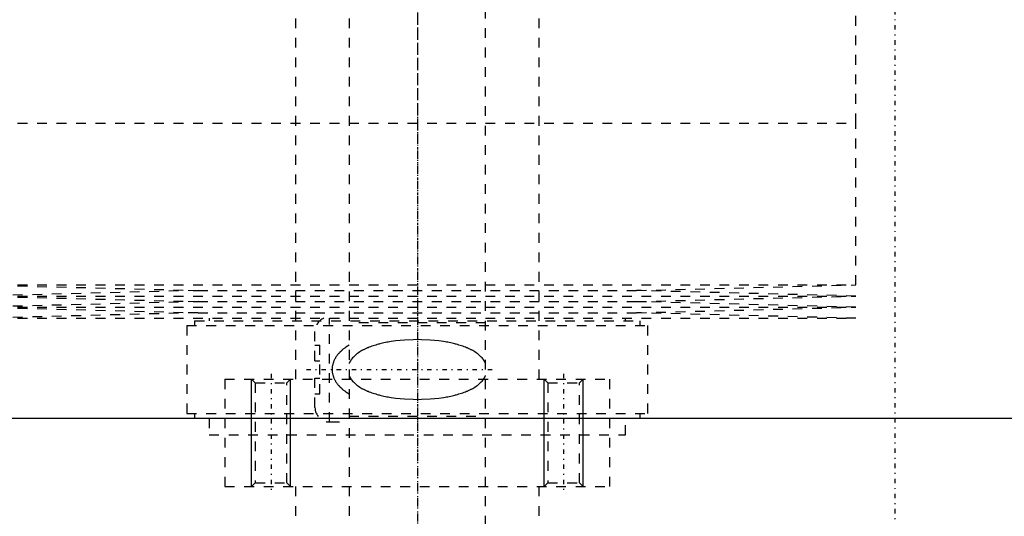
# Model space of a CAD drawing. Extents: x -125 to 125, y -136 to 715.
# Tile 3 of 12: x -41 to 60, y -71 to -20. Entities that reach past the tile are written whole.
import ezdxf

# ---------------------------------------------------------------- set-up
doc = ezdxf.new("R2010")
doc.units = 0
doc.linetypes.add('CENTER', pattern=[1.5, 0.45, -0.5, 0.05, -0.5])
doc.linetypes.add('DASHED', pattern=[2, 1, -1])
for name, color, linetype in [('AM_0', 7, 'CONTINUOUS'), ('AM_10', 7, 'CONTINUOUS'), ('AM_3', 7, 'DASHED'), ('AM_7', 7, 'CENTER')]:
    doc.layers.add(name, color=color, linetype=linetype)

msp = doc.modelspace()

# ---------------------------------------------------------------- linework, layer by layer
at = {"layer": 'AM_0', "color": 7, "linetype": 'CONTINUOUS'}
msp.add_line((-62.39, -60.5), (62.39, -60.5), dxfattribs=at)
at = {"layer": 'AM_10', "color": 7, "linetype": 'CONTINUOUS'}
for p, q in [((-17, -67.5), (-17, -56.5)), ((-13, -67.5), (-13, -56.5)), ((13, -67.5), (13, -56.5)), ((17, -67.5), (17, -56.5))]:
    msp.add_line(p, q, dxfattribs=at)
at = {"layer": 'AM_3', "color": 6, "linetype": 'DASHED'}
for p, q in [((-7, 676.5), (-7, -97.5)), ((7, -97.5), (7, 676.5)), ((-12.5, 664.5), (-12.5, -56.5)), ((12.5, -56.5), (12.5, 664.5)), ((45, -30.25), (45, -13.67)), ((-45, -30.25), (45, -30.25)), ((-45, -30.25), (0, -30.25)), ((45, -46.83), (45, -30.25)), ((-45, -46.83), (-22.5, -47.4)), ((-45, -46.83), (45, -46.83)), ((-22.5, -47.4), (-45, -47.97)), ((-22.5, -47.4), (22.5, -47.4)), ((22.5, -47.4), (45, -46.83)), ((45, -47.97), (22.5, -47.4)), ((-45, -47.97), (-22.5, -48.54)), ((-45, -47.97), (45, -47.97)), ((22.5, -48.54), (45, -47.97)), ((-22.5, -48.54), (-45, -49.11)), ((-45, -49.11), (-22.5, -49.68)), ((-45, -49.11), (45, -49.11)), ((-22.5, -48.54), (22.5, -48.54)), ((45, -49.11), (22.5, -48.54)), ((22.5, -49.68), (45, -49.11)), ((-22.5, -49.68), (-45, -50.25)), ((-45, -50.25), (45, -50.25)), ((-22.85, -50.5), (-22.85, -51)), ((-22.85, -50.5), (22.85, -50.5)), ((-22.5, -49.68), (22.5, -49.68)), ((-21.35, -50.25), (-21.35, -50.5)), ((-9, -60.88), (-9, -50.25)), ((21.35, -50.5), (21.35, -50.25)), ((45, -50.25), (22.5, -49.68)), ((22.85, -51), (22.85, -50.5)), ((-23.65, -51), (-23.65, -60)), ((-23.65, -51), (23.65, -51)), ((7, -50.7), (-7, -50.7)), ((23.65, -60), (23.65, -51)), ((-10.5, -54.6), (-10.5, -51.62)), ((-10.5, -53), (-10, -53)), ((-10, -58), (-10, -53)), ((-10.5, -54.6), (-10, -54.6)), ((-19.75, -56.5), (19.75, -56.5)), ((-19.75, -56.5), (-19.75, -67.5)), ((-19.75, -56.5), (0, -56.5)), ((-17, -56.5), (-16.62, -56.88)), ((-13.38, -56.88), (-13, -56.5)), ((-10.5, -59.38), (-10.5, -56.4)), ((-10.5, -56.4), (-10, -56.4)), ((13, -56.5), (13.38, -56.88)), ((16.62, -56.88), (17, -56.5)), ((19.75, -67.5), (19.75, -56.5)), ((-16.62, -56.88), (-16.62, -67.12)), ((-16.62, -56.88), (-13.38, -56.88)), ((-13.38, -67.12), (-13.38, -56.88)), ((13.38, -56.88), (13.38, -67.12)), ((13.38, -56.88), (16.62, -56.88)), ((16.62, -67.12), (16.62, -56.88)), ((-10.5, -58), (-10, -58)), ((-23.65, -60), (23.65, -60)), ((-22.85, -60), (-22.85, -60.5)), ((-21.35, -60.5), (-21.35, -62.2)), ((-7, -60.3), (7, -60.3)), ((21.35, -62.2), (21.35, -60.5)), ((22.85, -60.5), (22.85, -60)), ((-9, -60.88), (-7, -60.88)), ((-21.35, -62.2), (21.35, -62.2)), ((-19.75, -67.5), (19.75, -67.5)), ((-16.62, -67.12), (-17, -67.5)), ((-16.62, -67.12), (-13.38, -67.12)), ((-13, -67.5), (-13.38, -67.12)), ((-12.5, -67.5), (-12.5, -81)), ((12.5, -80.5), (12.5, -67.5)), ((13.38, -67.12), (13, -67.5)), ((13.38, -67.12), (16.62, -67.12)), ((17, -67.5), (16.62, -67.12))]:
    msp.add_line(p, q, dxfattribs=at)
for points in [[(7, -54.88, 0), (7, -54.87, 0), (6.99, -54.85, 0), (6.98, -54.82, 0), (6.97, -54.81, 0), (6.96, -54.8, 0), (6.95, -54.78, 0), (6.94, -54.76, 0), (6.93, -54.73, 0), (6.92, -54.71, 0), (6.91, -54.69, 0), (6.9, -54.68, 0), (6.9, -54.67, 0), (6.88, -54.65, 0), (6.87, -54.63, 0), (6.82, -54.55, 0), (6.78, -54.49, 0), (6.74, -54.43, 0), (6.65, -54.32, 0), (6.55, -54.22, 0), (6.45, -54.12, 0), (6.35, -54.03, 0), (6.25, -53.94, 0), (6.19, -53.9, 0), (6.14, -53.86, 0), (6.03, -53.78, 0), (5.91, -53.7, 0), (5.8, -53.63, 0), (5.68, -53.56, 0), (5.56, -53.5, 0), (5.5, -53.47, 0), (5.44, -53.44, 0), (5.32, -53.38, 0), (5.19, -53.32, 0), (5.13, -53.29, 0), (5.06, -53.27, 0), (4.94, -53.21, 0), (4.81, -53.16, 0), (4.74, -53.14, 0), (4.67, -53.12, 0), (4.54, -53.07, 0), (4.41, -53.03, 0), (4.27, -52.99, 0), (4.13, -52.95, 0), (3.99, -52.91, 0), (3.92, -52.89, 0), (3.85, -52.87, 0), (3.71, -52.84, 0), (3.57, -52.8, 0), (3.43, -52.77, 0), (3.28, -52.74, 0), (3.14, -52.71, 0), (3.07, -52.7, 0), (2.99, -52.69, 0), (2.85, -52.66, 0), (2.7, -52.64, 0), (2.19, -52.57, 0), (1.3, -52.49, 0), (0.43, -52.45, 0), (0, -52.44, 0), (-0.43, -52.45, 0), (-1.3, -52.49, 0), (-2.19, -52.57, 0), (-2.7, -52.64, 0), (-2.85, -52.66, 0), (-2.99, -52.69, 0), (-3.07, -52.7, 0), (-3.14, -52.71, 0), (-3.28, -52.74, 0), (-3.43, -52.77, 0), (-3.57, -52.8, 0), (-3.71, -52.84, 0), (-3.85, -52.87, 0), (-3.92, -52.89, 0), (-3.99, -52.91, 0), (-4.13, -52.95, 0), (-4.27, -52.99, 0), (-4.41, -53.03, 0), (-4.54, -53.07, 0), (-4.67, -53.12, 0), (-4.74, -53.14, 0), (-4.81, -53.16, 0), (-4.94, -53.21, 0), (-5.06, -53.27, 0), (-5.13, -53.29, 0), (-5.19, -53.32, 0), (-5.32, -53.38, 0), (-5.44, -53.44, 0), (-5.5, -53.47, 0), (-5.56, -53.5, 0), (-5.68, -53.56, 0), (-5.8, -53.63, 0), (-5.91, -53.7, 0), (-6.03, -53.78, 0), (-6.14, -53.86, 0), (-6.19, -53.9, 0), (-6.25, -53.94, 0), (-6.35, -54.03, 0), (-6.45, -54.12, 0), (-6.55, -54.22, 0), (-6.65, -54.32, 0), (-6.74, -54.43, 0), (-6.78, -54.49, 0), (-6.82, -54.55, 0), (-6.87, -54.63, 0), (-6.88, -54.65, 0), (-6.9, -54.67, 0), (-6.9, -54.68, 0), (-6.91, -54.69, 0), (-6.92, -54.71, 0), (-6.93, -54.73, 0), (-6.94, -54.76, 0), (-6.95, -54.78, 0), (-6.96, -54.8, 0), (-6.97, -54.81, 0), (-6.98, -54.82, 0), (-6.99, -54.85, 0), (-7, -54.87, 0), (-7, -54.88, 0)], [(-7, -53, 0), (-7.15, -53.1, 0), (-7.33, -53.21, 0), (-7.38, -53.25, 0), (-7.42, -53.28, 0), (-7.45, -53.3, 0), (-7.47, -53.32, 0), (-7.52, -53.35, 0), (-7.57, -53.39, 0), (-7.61, -53.43, 0), (-7.66, -53.46, 0), (-7.7, -53.5, 0), (-7.72, -53.52, 0), (-7.75, -53.54, 0), (-7.79, -53.58, 0), (-7.83, -53.62, 0), (-7.85, -53.64, 0), (-7.88, -53.66, 0), (-7.92, -53.7, 0), (-7.96, -53.74, 0), (-7.98, -53.76, 0), (-8, -53.78, 0), (-8.04, -53.82, 0), (-8.07, -53.87, 0), (-8.11, -53.91, 0), (-8.15, -53.95, 0), (-8.18, -54, 0), (-8.2, -54.02, 0), (-8.22, -54.04, 0), (-8.25, -54.09, 0), (-8.28, -54.13, 0), (-8.32, -54.18, 0), (-8.35, -54.23, 0), (-8.38, -54.28, 0), (-8.39, -54.3, 0), (-8.41, -54.33, 0), (-8.44, -54.38, 0), (-8.47, -54.43, 0), (-8.5, -54.49, 0), (-8.52, -54.54, 0), (-8.55, -54.6, 0), (-8.56, -54.62, 0), (-8.57, -54.65, 0), (-8.59, -54.71, 0), (-8.61, -54.77, 0), (-8.63, -54.82, 0), (-8.65, -54.88, 0), (-8.67, -54.94, 0), (-8.68, -54.97, 0), (-8.68, -55, 0), (-8.7, -55.06, 0), (-8.71, -55.12, 0), (-8.72, -55.18, 0), (-8.73, -55.24, 0), (-8.73, -55.3, 0), (-8.73, -55.33, 0), (-8.74, -55.35, 0), (-8.74, -55.41, 0), (-8.74, -55.47, 0), (-8.74, -55.5, 0), (-8.74, -55.53, 0), (-8.74, -55.59, 0), (-8.74, -55.65, 0), (-8.73, -55.67, 0), (-8.73, -55.7, 0), (-8.73, -55.76, 0), (-8.72, -55.82, 0), (-8.71, -55.88, 0), (-8.7, -55.94, 0), (-8.68, -56, 0), (-8.68, -56.03, 0), (-8.67, -56.06, 0), (-8.65, -56.12, 0), (-8.63, -56.18, 0), (-8.61, -56.23, 0), (-8.59, -56.29, 0), (-8.57, -56.35, 0), (-8.56, -56.38, 0), (-8.55, -56.4, 0), (-8.52, -56.46, 0), (-8.5, -56.51, 0), (-8.47, -56.57, 0), (-8.44, -56.62, 0), (-8.41, -56.67, 0), (-8.39, -56.7, 0), (-8.38, -56.72, 0), (-8.35, -56.77, 0), (-8.32, -56.82, 0), (-8.28, -56.87, 0), (-8.25, -56.91, 0), (-8.22, -56.96, 0), (-8.2, -56.98, 0), (-8.18, -57, 0), (-8.15, -57.05, 0), (-8.11, -57.09, 0), (-8.07, -57.13, 0), (-8.04, -57.18, 0), (-8, -57.22, 0), (-7.98, -57.24, 0), (-7.96, -57.26, 0), (-7.92, -57.3, 0), (-7.88, -57.34, 0), (-7.85, -57.36, 0), (-7.83, -57.38, 0), (-7.79, -57.42, 0), (-7.75, -57.46, 0), (-7.72, -57.48, 0), (-7.7, -57.5, 0), (-7.66, -57.54, 0), (-7.61, -57.57, 0), (-7.57, -57.61, 0), (-7.52, -57.65, 0), (-7.47, -57.68, 0), (-7.45, -57.7, 0), (-7.42, -57.72, 0), (-7.38, -57.75, 0), (-7.33, -57.79, 0), (-7.15, -57.9, 0), (-7, -58, 0)], [(-7, -56.12, 0), (-7, -56.13, 0), (-6.99, -56.15, 0), (-6.98, -56.18, 0), (-6.97, -56.19, 0), (-6.96, -56.2, 0), (-6.95, -56.22, 0), (-6.94, -56.24, 0), (-6.93, -56.27, 0), (-6.92, -56.29, 0), (-6.91, -56.31, 0), (-6.9, -56.32, 0), (-6.9, -56.33, 0), (-6.88, -56.35, 0), (-6.87, -56.37, 0), (-6.82, -56.45, 0), (-6.78, -56.51, 0), (-6.74, -56.57, 0), (-6.65, -56.68, 0), (-6.55, -56.78, 0), (-6.45, -56.88, 0), (-6.35, -56.97, 0), (-6.25, -57.06, 0), (-6.19, -57.1, 0), (-6.14, -57.14, 0), (-6.03, -57.22, 0), (-5.91, -57.3, 0), (-5.8, -57.37, 0), (-5.68, -57.44, 0), (-5.56, -57.5, 0), (-5.5, -57.53, 0), (-5.44, -57.56, 0), (-5.32, -57.62, 0), (-5.19, -57.68, 0), (-5.13, -57.71, 0), (-5.06, -57.73, 0), (-4.94, -57.79, 0), (-4.81, -57.84, 0), (-4.74, -57.86, 0), (-4.67, -57.88, 0), (-4.54, -57.93, 0), (-4.41, -57.97, 0), (-4.27, -58.01, 0), (-4.13, -58.05, 0), (-3.99, -58.09, 0), (-3.92, -58.11, 0), (-3.85, -58.13, 0), (-3.71, -58.16, 0), (-3.57, -58.2, 0), (-3.43, -58.23, 0), (-3.28, -58.26, 0), (-3.14, -58.29, 0), (-3.07, -58.3, 0), (-2.99, -58.31, 0), (-2.85, -58.34, 0), (-2.7, -58.36, 0), (-2.19, -58.43, 0), (-1.3, -58.51, 0), (-0.43, -58.55, 0), (0, -58.56, 0), (0.43, -58.55, 0), (1.3, -58.51, 0), (2.19, -58.43, 0), (2.7, -58.36, 0), (2.85, -58.34, 0), (2.99, -58.31, 0), (3.07, -58.3, 0), (3.14, -58.29, 0), (3.28, -58.26, 0), (3.43, -58.23, 0), (3.57, -58.2, 0), (3.71, -58.16, 0), (3.85, -58.13, 0), (3.92, -58.11, 0), (3.99, -58.09, 0), (4.13, -58.05, 0), (4.27, -58.01, 0), (4.41, -57.97, 0), (4.54, -57.93, 0), (4.67, -57.88, 0), (4.74, -57.86, 0), (4.81, -57.84, 0), (4.94, -57.79, 0), (5.06, -57.73, 0), (5.13, -57.71, 0), (5.19, -57.68, 0), (5.32, -57.62, 0), (5.44, -57.56, 0), (5.5, -57.53, 0), (5.56, -57.5, 0), (5.68, -57.44, 0), (5.8, -57.37, 0), (5.91, -57.3, 0), (6.03, -57.22, 0), (6.14, -57.14, 0), (6.19, -57.1, 0), (6.25, -57.06, 0), (6.35, -56.97, 0), (6.45, -56.88, 0), (6.55, -56.78, 0), (6.65, -56.68, 0), (6.74, -56.57, 0), (6.78, -56.51, 0), (6.82, -56.45, 0), (6.87, -56.37, 0), (6.88, -56.35, 0), (6.9, -56.33, 0), (6.9, -56.32, 0), (6.91, -56.31, 0), (6.92, -56.29, 0), (6.93, -56.27, 0), (6.94, -56.24, 0), (6.95, -56.22, 0), (6.96, -56.2, 0), (6.97, -56.19, 0), (6.98, -56.18, 0), (6.99, -56.15, 0), (7, -56.13, 0), (7, -56.12, 0)]]:
    msp.add_polyline3d(points, dxfattribs=at)
for centre, start, end in [((-9, -51.62), 113.5565, 180), ((-9, -59.38), 180, 270)]:
    msp.add_arc(centre, 1.5, start, end, dxfattribs=at)
at = {"layer": 'AM_7', "color": 4, "linetype": 'CENTER'}
for p, q in [((0, 715.2), (0, -136.2)), ((0, 247.5), (0, -82.5)), ((49, 17), (49, -82)), ((0, 5.19), (0, -31.94)), ((0, -28.65), (0, -63.8)), ((-11.38, -55.5), (7.87, -55.5)), ((-15, -55.95), (-15, -68.05)), ((15, -55.95), (15, -68.05))]:
    msp.add_line(p, q, dxfattribs=at)

doc.saveas('drawing.dxf')
